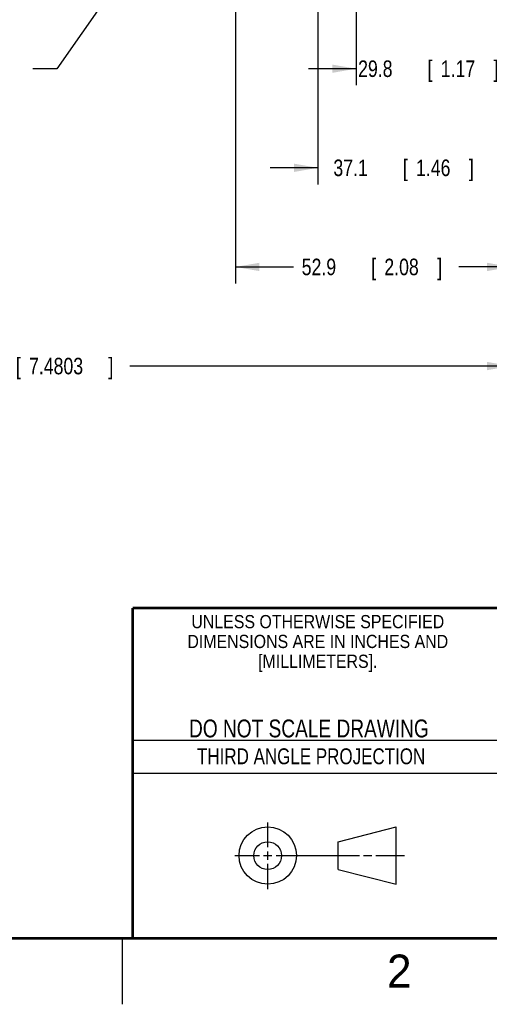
# Model space of a CAD drawing. Header units: inches. Extents: x 0 to 34, y 0 to 22.
# Tile 6 of 21: x 24.7 to 28.3, y 0 to 7.5. Entities that reach past the tile are written whole.
import ezdxf
from ezdxf.enums import TextEntityAlignment as Align

# ---------------------------------------------------------------- set-up
doc = ezdxf.new("R2010")
doc.units = ezdxf.units.IN
doc.header["$LTSCALE"] = 1.87
doc.header["$MEASUREMENT"] = 0
doc.layers.get('0').update_dxf_attribs({"linetype": 'CONTINUOUS'})
doc.layers.add('DETAIL', color=7, linetype='CONTINUOUS')
doc.layers.add('DIMENSIONS', color=7, linetype='CONTINUOUS')
doc.styles.get("Standard").update_dxf_attribs({"font": 'txt', "width": 0.8})
doc.dimstyles.new('DIMSTYLE_1', dxfattribs={"dimtxt": 0.125, "dimasz": 0.18, "dimexe": 0.18, "dimexo": 0.0625, "dimgap": 0.09, "dimtad": 0, "dimtih": 1, "dimtoh": 1, "dimdec": 1, "dimdsep": 46, "dimtxsty": 'STANDARD', "dimblk": '_FILLED', "dimblk1": '_FILLED', "dimblk2": '_FILLED', "dimcen": 0.09, "dimadec": 0, "dimazin": 0, "dimtp": 0.1, "dimtm": 0.1, "dimtfac": 1, "dimtdec": 1, "dimtofl": 0, "dimtmove": 0, "dimatfit": 3, "dimldrblk": '_FILLED', "dimfxl": 1, "dimtolj": 1, "dimarcsym": 0})
doc.dimstyles.new('DIMSTYLE_2', dxfattribs={"dimtxt": 0.125, "dimasz": 0.18, "dimexe": 0.18, "dimexo": 0.0625, "dimgap": 0.09, "dimtad": 0, "dimtih": 1, "dimtoh": 1, "dimdec": 3, "dimdsep": 46, "dimtxsty": 'STANDARD', "dimblk": '_FILLED', "dimblk1": '_FILLED', "dimblk2": '_FILLED', "dimcen": 0.09, "dimadec": 0, "dimazin": 0, "dimtp": 0.01, "dimtm": 0.01, "dimtfac": 1, "dimtdec": 3, "dimtofl": 0, "dimtmove": 0, "dimatfit": 3, "dimldrblk": '_FILLED', "dimfxl": 1, "dimtolj": 1, "dimarcsym": 0})

# ---------------------------------------------------------------- blocks, each defined once
blk = doc.blocks.new('_FILLED')
at = {"color": 0, "linetype": 'BYBLOCK'}
blk.add_solid([(0, 0), (-1, 0.174), (-1, -0.174)], dxfattribs=at)
blk = doc.blocks.new('*D17')
at = {"layer": 'DIMENSIONS', "color": 2, "linetype": 'CONTINUOUS'}
for p, q in [((20.9606, 7.9839), (20.9606, 4.7049)), ((28.4409, 7.9839), (28.4409, 4.7049)), ((20.9606, 4.8299), (24.2083, 4.8299)), ((28.4409, 4.8299), (25.5583, 4.8299))]:
    blk.add_line(p, q, dxfattribs=at)
at = {"layer": 'DIMENSIONS', "color": 2, "linetype": 'CONTINUOUS', "xscale": 0.18, "yscale": 0.18, "zscale": 0.18, "rotation": 180}
blk.add_blockref('_FILLED', (20.9606, 4.8299), dxfattribs=at)
at = {"layer": 'DIMENSIONS', "color": 2, "linetype": 'CONTINUOUS', "xscale": 0.18, "yscale": 0.18, "zscale": 0.18}
blk.add_blockref('_FILLED', (28.4409, 4.8299), dxfattribs=at)
at = {"layer": 'DIMENSIONS', "color": 2, "linetype": 'CONTINUOUS', "width": 0.8}
for s, p in [('190', (24.2708, 4.7674)), ('[', (24.6958, 4.7674)), ('7.4803', (24.7958, 4.7674)), (']', (25.3958, 4.7674))]:
    blk.add_text(s, height=0.125, dxfattribs=at).set_placement(p)
blk = doc.blocks.new('*D35')
at = {"layer": 'DIMENSIONS', "color": 2, "linetype": 'CONTINUOUS'}
for p, q in [((27.2692, 8.44), (27.2692, 6.9549)), ((28.4409, 7.9839), (28.4409, 6.9549)), ((27.2692, 7.0799), (26.9092, 7.0799)), ((28.4409, 7.0799), (28.8009, 7.0799))]:
    blk.add_line(p, q, dxfattribs=at)
at = {"layer": 'DIMENSIONS', "color": 2, "linetype": 'CONTINUOUS', "xscale": 0.18, "yscale": 0.18, "zscale": 0.18}
blk.add_blockref('_FILLED', (27.2692, 7.0799), dxfattribs=at)
at = {"layer": 'DIMENSIONS', "color": 2, "linetype": 'CONTINUOUS', "xscale": 0.18, "yscale": 0.18, "zscale": 0.18, "rotation": 180}
blk.add_blockref('_FILLED', (28.4409, 7.0799), dxfattribs=at)
at = {"layer": 'DIMENSIONS', "color": 2, "linetype": 'CONTINUOUS', "width": 0.8}
for s, p in [('29.8', (27.2851, 7.0174)), ('[', (27.8101, 7.0174)), ('1.17', (27.9101, 7.0174)), (']', (28.3101, 7.0174))]:
    blk.add_text(s, height=0.125, dxfattribs=at).set_placement(p)
blk = doc.blocks.new('*D36')
at = {"layer": 'DIMENSIONS', "color": 2, "linetype": 'CONTINUOUS'}
for p, q in [((26.9805, 8.9516), (26.9805, 6.2049)), ((28.4409, 7.9839), (28.4409, 6.2049)), ((26.9805, 6.3299), (26.6205, 6.3299)), ((28.4409, 6.3299), (28.8009, 6.3299))]:
    blk.add_line(p, q, dxfattribs=at)
at = {"layer": 'DIMENSIONS', "color": 2, "linetype": 'CONTINUOUS', "xscale": 0.18, "yscale": 0.18, "zscale": 0.18}
blk.add_blockref('_FILLED', (26.9805, 6.3299), dxfattribs=at)
at = {"layer": 'DIMENSIONS', "color": 2, "linetype": 'CONTINUOUS', "xscale": 0.18, "yscale": 0.18, "zscale": 0.18, "rotation": 180}
blk.add_blockref('_FILLED', (28.4409, 6.3299), dxfattribs=at)
at = {"layer": 'DIMENSIONS', "color": 2, "linetype": 'CONTINUOUS', "width": 0.8}
for s, p in [('37.1', (27.098, 6.2674)), ('[', (27.623, 6.2674)), ('1.46', (27.723, 6.2674)), (']', (28.123, 6.2674))]:
    blk.add_text(s, height=0.125, dxfattribs=at).set_placement(p)
blk = doc.blocks.new('*D37')
at = {"layer": 'DIMENSIONS', "color": 2, "linetype": 'CONTINUOUS'}
for p, q in [((26.3571, 8.447), (26.3571, 5.4549)), ((28.4409, 7.9839), (28.4409, 5.4549)), ((26.3571, 5.5799), (26.7959, 5.5799)), ((28.4409, 5.5799), (28.0459, 5.5799))]:
    blk.add_line(p, q, dxfattribs=at)
at = {"layer": 'DIMENSIONS', "color": 2, "linetype": 'CONTINUOUS', "xscale": 0.18, "yscale": 0.18, "zscale": 0.18, "rotation": 180}
blk.add_blockref('_FILLED', (26.3571, 5.5799), dxfattribs=at)
at = {"layer": 'DIMENSIONS', "color": 2, "linetype": 'CONTINUOUS', "xscale": 0.18, "yscale": 0.18, "zscale": 0.18}
blk.add_blockref('_FILLED', (28.4409, 5.5799), dxfattribs=at)
at = {"layer": 'DIMENSIONS', "color": 2, "linetype": 'CONTINUOUS', "width": 0.8}
for s, p in [('52.9', (26.8584, 5.5174)), ('[', (27.3834, 5.5174)), ('2.08', (27.4834, 5.5174)), (']', (27.8834, 5.5174))]:
    blk.add_text(s, height=0.125, dxfattribs=at).set_placement(p)

msp = doc.modelspace()

# ---------------------------------------------------------------- linework, layer by layer
at = {"color": 2, "linetype": 'CONTINUOUS'}
for p, q in [((25.58, 2), (28.38, 2)), ((25.58, 1.75), (28.38, 1.75)), ((26.6016, 1.1882), (26.6016, 1.375)), ((26.3514, 1.1257), (26.5391, 1.1257)), ((26.5703, 1.1257), (26.6328, 1.1257)), ((26.6016, 1.0944), (26.6016, 1.1569)), ((26.6641, 1.1257), (27.2943, 1.1257)), ((27.3256, 1.1257), (27.3881, 1.1257)), ((27.4193, 1.1257), (27.6351, 1.1257)), ((26.6016, 0.8704), (26.6016, 1.0632)), ((25.5, 0.5), (25.5, 0))]:
    msp.add_line(p, q, dxfattribs=at)
at = {"color": 7, "linetype": 'CONTINUOUS'}
for p, q in [((27.1331, 1.23), (27.5726, 1.3428)), ((27.5726, 0.9086), (27.5726, 1.3428)), ((27.1331, 1.02), (27.1331, 1.23)), ((27.1331, 1.02), (27.5726, 0.9086))]:
    msp.add_line(p, q, dxfattribs=at)
at = {"color": 7, "linetype": 'CONTINUOUS', "const_width": 0.02}
for points in [[(25.58, 3), (33.5, 3)], [(25.58, 3), (25.58, 0.5)], [(0.5, 0.5), (33.5, 0.5)]]:
    msp.add_lwpolyline(points, dxfattribs=at)
at = {"color": 7, "linetype": 'CONTINUOUS'}
for centre, radius in [((26.6016, 1.1257), 0.2171), ((26.601, 1.125), 0.105)]:
    msp.add_circle(centre, radius, dxfattribs=at)
at = {"layer": 'DETAIL', "color": 2, "linetype": 'CONTINUOUS'}
for p, q in [((26.0752, 8.6069), (25.005, 7.0799)), ((25.005, 7.0799), (24.825, 7.0799))]:
    msp.add_line(p, q, dxfattribs=at)

# ---------------------------------------------------------------- texts
at = {"color": 2, "linetype": 'CONTINUOUS'}
for s, height, width, p in [('UNLESS OTHERWISE SPECIFIED', 0.1, 0.9, (26.9799, 2.8459)), ('DIMENSIONS ARE IN INCHES AND', 0.1, 0.9, (26.9799, 2.6959)), ('[MILLIMETERS].', 0.1, 0.9, (26.9799, 2.5459)), ('THIRD ANGLE PROJECTION', 0.12, 0.8, (26.9296, 1.8168))]:
    msp.add_text(s, height=height, dxfattribs=dict(at, width=width)).set_placement(p, align=Align.CENTER)
at = {"color": 7, "linetype": 'CONTINUOUS', "width": 0.8}
msp.add_text('DO NOT SCALE DRAWING', height=0.135, dxfattribs=at).set_placement((26.9127, 2.0199), align=Align.CENTER)
at = {"color": 2, "linetype": 'CONTINUOUS'}
msp.add_text('2', height=0.25, dxfattribs=at).set_placement((27.5035, 0.1263))

# ---------------------------------------------------------------- dimensions: what is measured, and where the dimension line sits
at = {"layer": 'DIMENSIONS', "color": 2, "linetype": 'CONTINUOUS'}
for base, p2, picture, middle in [((26.9805, 6.3299), (26.9805, 8.9516), '*D36', (27.6605, 6.3299)), ((26.3571, 5.5799), (26.3571, 8.447), '*D37', (27.4209, 5.5799)), ((27.2692, 7.0799), (27.2692, 8.44), '*D35', (27.8476, 7.0799))]:
    dim = msp.add_linear_dim(base=base, p1=(28.4409, 7.9839), p2=p2, angle=180, dimstyle='DIMSTYLE_1', dxfattribs=at)
    dim.commit()
    dim.dimension.update_dxf_attribs({"geometry": picture, "text_midpoint": middle, "dimtype": 160})
dim = msp.add_linear_dim(base=(28.4409, 4.8299), p1=(20.9606, 7.9839), p2=(28.4409, 7.9839), dimstyle='DIMSTYLE_2', dxfattribs=at)
dim.commit()
dim.dimension.update_dxf_attribs({"geometry": '*D17', "text_midpoint": (24.8833, 4.8299), "dimtype": 160})

doc.saveas('drawing.dxf')
